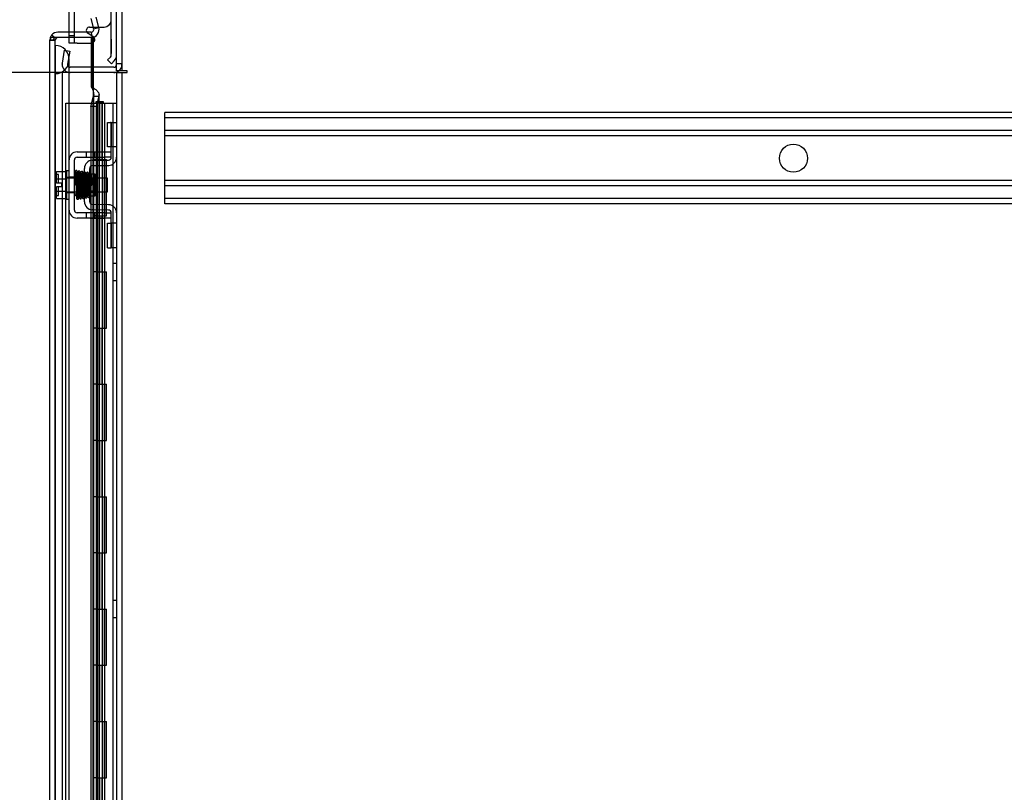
# Model space of a CAD drawing. Header units: inches. Extents: x 1 to 299, y -2 to 199.
# Tile 57 of 65: x 135 to 152, y 118 to 132. Entities that reach past the tile are written whole.
import ezdxf
from ezdxf.enums import TextEntityAlignment as Align
from ezdxf.lldxf.tags import DXFTag

# ---------------------------------------------------------------- set-up
doc = ezdxf.new("R2010")
doc.units = ezdxf.units.IN
doc.header["$MEASUREMENT"] = 0
for name, color, linetype in [('COM42667', 7, 'Continuous'), ('COM42780', 7, 'Continuous'), ('COM53933-3', 7, 'Continuous'), ('COM53955-3', 7, 'Continuous'), ('COM53964-2', 7, 'Continuous'), ('COM54746-60', 7, 'Continuous'), ('COM70220', 7, 'Continuous'), ('COM71176-1', 7, 'Continuous'), ('Default', 7, 'Continuous'), ('SCC19011', 7, 'Continuous'), ('SPR20265', 7, 'Continuous'), ('WAF25035', 7, 'Continuous')]:
    doc.layers.add(name, color=color, linetype=linetype)
doc.styles.add('SEACAD_Times_New_Roman', font='times.ttf')
tags = doc.linetypes.add('HIDDEN2', pattern=[0.1875, 0.125, -0.0625]).pattern_tags.tags
tags[6:7] = [DXFTag(74, 4), DXFTag(75, 0), DXFTag(340, '0'), DXFTag(46, 0.0), DXFTag(50, 0.0), DXFTag(44, 0.0), DXFTag(45, 0.0)]
tags[4:5] = [DXFTag(74, 4), DXFTag(75, 0), DXFTag(340, '0'), DXFTag(46, 0.0), DXFTag(50, 0.0), DXFTag(44, 0.0), DXFTag(45, 0.0)]
doc.dimstyles.new('HAMMOND_(STH_-_300x200)', dxfattribs={"dimtxt": 1.5, "dimasz": 1.875, "dimexe": 0.75, "dimexo": 0.75, "dimgap": 0.375, "dimtad": 0, "dimtih": 1, "dimtoh": 1, "dimzin": 0, "dimdsep": 46, "dimtxsty": 'SEACAD_Times_New_Roman', "dimblk1": '_SE_FILLED', "dimblk2": '_SE_FILLED', "dimsah": 1, "dimcen": 0.75, "dimadec": 0, "dimazin": 0, "dimtfac": 0.8, "dimtofl": 0, "dimtmove": 1, "dimatfit": 3, "dimfxl": 1, "dimtolj": 1, "dimtzin": 0, "dimarcsym": 0})

# ---------------------------------------------------------------- blocks, each defined once
blk = doc.blocks.new('SE4')
at = {"layer": 'COM42667', "color": 7, "linetype": 'Continuous'}
for p, q in [((135.495, 131.48), (135.495, 132.257)), ((135.861, 131.571), (135.924, 131.571)), ((136.022, 131.571), (136.121, 131.571)), ((135.495, 131.385), (135.495, 131.385)), ((135.638, 129.349), (136.121, 129.349)), ((136.121, 129.349), (136.246, 129.349)), ((135.495, 128.314), (135.495, 129.206)), ((135.59, 128.314), (135.59, 129.206)), ((135.638, 129.254), (136.121, 129.254)), ((136.246, 129.254), (136.121, 129.254)), ((136.121, 128.266), (135.638, 128.266)), ((136.121, 128.171), (135.638, 128.171)), ((136.121, 128.266), (136.246, 128.266)), ((136.246, 128.171), (136.121, 128.171))]:
    blk.add_line(p, q, dxfattribs=at)
at = {"layer": 'COM42667', "color": 7, "linetype": 'HIDDEN2'}
for p, q in [((135.59, 131.287), (135.59, 132.257)), ((135.495, 131.385), (135.495, 131.48)), ((135.926, 131.398), (135.829, 131.461)), ((135.924, 131.571), (136.022, 131.571)), ((135.495, 131.421), (135.59, 131.421)), ((135.495, 131.287), (135.495, 131.385)), ((135.638, 131.287), (135.495, 131.287)), ((135.638, 131.287), (135.894, 131.287)), ((135.801, 129.349), (135.801, 129.254)), ((135.954, 129.254), (135.954, 129.349)), ((135.59, 128.901), (135.495, 128.901)), ((135.59, 128.62), (135.495, 128.62)), ((135.801, 128.266), (135.801, 128.171)), ((135.871, 128.172), (135.871, 128.171)), ((135.871, 128.172), (136.033, 128.172)), ((135.92, 128.172), (135.92, 128.171)), ((135.954, 128.171), (135.954, 128.266)), ((136.033, 128.172), (136.033, 128.171)), ((136.033, 128.172), (136.061, 128.172)), ((136.061, 128.172), (136.061, 128.171)), ((136.061, 128.172), (136.121, 128.172)), ((136.121, 128.172), (136.121, 128.171))]:
    blk.add_line(p, q, dxfattribs=at)
at = {"layer": 'COM42667', "color": 7, "linetype": 'Continuous'}
for centre, radius, start, end in [((136.121, 131.696), 0.125, 270, 0), ((135.861, 131.511), 0.06, 90, 210.9032), ((135.894, 131.347), 0.06, 273.9312, 57.1545), ((135.638, 129.206), 0.143, 90, 180), ((135.638, 129.206), 0.048, 90, 180), ((135.638, 128.314), 0.143, 180, 270), ((135.638, 128.314), 0.048, 180, 270)]:
    blk.add_arc(centre, radius, start, end, dxfattribs=at)
at = {"layer": 'COM42667', "color": 7, "linetype": 'HIDDEN2'}
for centre, start, end in [((135.861, 131.511), 210.9032, 237.1545), ((135.894, 131.347), 270, 273.9312)]:
    blk.add_arc(centre, 0.06, start, end, dxfattribs=at)
at = {"layer": 'COM42780', "color": 7, "linetype": 'Continuous'}
for p, q in [((136.246, 131.07), (136.246, 131.968)), ((136.181, 130.986), (136.232, 131.036)), ((136.248, 130.918), (136.181, 130.986)), ((136.248, 130.918), (136.299, 130.969)), ((136.181, 129.438), (136.181, 129.875)), ((136.181, 129.875), (136.232, 129.875)), ((136.246, 129.875), (136.232, 129.875)), ((136.246, 129.625), (136.246, 129.875)), ((136.246, 129.875), (136.341, 129.875)), ((136.246, 129.253), (136.246, 129.625)), ((136.232, 129.438), (136.181, 129.438)), ((136.232, 129.438), (136.246, 129.438)), ((135.909, 129.2), (136.199, 129.205)), ((135.769, 128.463), (135.769, 129.057)), ((135.864, 128.463), (135.864, 129.057)), ((135.911, 129.105), (136.2, 129.11)), ((135.959, 128.955), (135.889, 128.955)), ((135.959, 128.565), (135.959, 128.955)), ((135.864, 128.565), (135.959, 128.565)), ((136.199, 128.315), (135.909, 128.32)), ((136.2, 128.41), (135.911, 128.415)), ((136.246, 127.895), (136.246, 128.267)), ((136.181, 127.645), (136.181, 128.082)), ((136.181, 128.082), (136.232, 128.082)), ((136.246, 128.082), (136.232, 128.082)), ((136.246, 127.645), (136.246, 127.895)), ((136.181, 127.645), (136.232, 127.645)), ((136.232, 127.645), (136.246, 127.645)), ((136.341, 127.645), (136.246, 127.645))]:
    blk.add_line(p, q, dxfattribs=at)
at = {"layer": 'COM42780', "color": 7, "linetype": 'HIDDEN2'}
for p, q in [((136.247, 131.353), (136.246, 131.353)), ((136.247, 131.304), (136.246, 131.304)), ((136.247, 131.353), (136.247, 131.192)), ((136.247, 131.192), (136.246, 131.192)), ((136.247, 131.163), (136.246, 131.163)), ((136.247, 131.103), (136.246, 131.103)), ((136.247, 131.192), (136.247, 131.163)), ((136.247, 131.163), (136.247, 131.103)), ((136.248, 129.438), (136.248, 129.875)), ((136.341, 129.438), (136.246, 129.438)), ((135.769, 128.885), (135.959, 128.885)), ((135.959, 128.867), (135.769, 128.867)), ((135.889, 128.955), (135.864, 128.955)), ((135.769, 128.654), (135.959, 128.654)), ((135.769, 128.635), (135.959, 128.635)), ((136.341, 128.082), (136.246, 128.082)), ((136.247, 127.95), (136.246, 127.95)), ((136.247, 127.95), (136.247, 127.9)), ((136.248, 127.645), (136.248, 128.082)), ((136.247, 127.92), (136.246, 127.92)), ((136.247, 127.841), (136.246, 127.841)), ((136.247, 127.835), (136.246, 127.835)), ((136.247, 127.81), (136.246, 127.81)), ((136.247, 127.777), (136.246, 127.777))]:
    blk.add_line(p, q, dxfattribs=at)
at = {"layer": 'COM42780', "color": 7, "linetype": 'Continuous'}
for centre, radius, start, end in [((136.198, 131.07), 0.048, 315, 0), ((136.198, 131.07), 0.143, 315, 0), ((135.912, 129.057), 0.143, 91, 180), ((136.198, 129.253), 0.048, 271, 0), ((136.198, 129.253), 0.143, 271, 0), ((135.912, 129.057), 0.048, 91, 180), ((135.912, 128.463), 0.143, 180, 269), ((135.912, 128.463), 0.048, 180, 269), ((136.198, 128.267), 0.048, 0, 89), ((136.198, 128.267), 0.143, 0, 89)]:
    blk.add_arc(centre, radius, start, end, dxfattribs=at)
at = {"layer": 'COM53933-3', "color": 7, "linetype": 'Continuous'}
for p, q in [((136.341, 130.79), (136.341, 133.992)), ((136.293, 130.855), (135.898, 130.855)), ((136.436, 130.79), (136.341, 130.79))]:
    blk.add_line(p, q, dxfattribs=at)
at = {"layer": 'COM53933-3', "color": 7, "linetype": 'HIDDEN2'}
for p, q in [((135.376, 130.928), (135.416, 131.157)), ((135.416, 131.157), (135.509, 131.14)), ((135.509, 131.14), (135.469, 130.912)), ((135.374, 130.91), (135.376, 130.928)), ((135.469, 130.912), (135.469, 130.893)), ((136.436, 130.918), (136.341, 130.918)), ((135.898, 130.855), (135.516, 130.855))]:
    blk.add_line(p, q, dxfattribs=at)
for centre, radius, start, end in [((135.516, 130.903), 0.143, 177.2132, 270), ((135.516, 130.903), 0.048, 191.9667, 270), ((136.293, 130.903), 0.143, 307.7949, 0)]:
    blk.add_arc(centre, radius, start, end, dxfattribs=at)
at = {"layer": 'COM53933-3', "color": 7, "linetype": 'Continuous'}
for radius, end in [(0.048, 0), (0.143, 307.7949)]:
    blk.add_arc((136.293, 130.903), radius, 270, end, dxfattribs=at)
at = {"layer": 'COM53955-3', "color": 7, "linetype": 'Continuous'}
for p, q in [((135.883, 131.723), (135.932, 131.541)), ((136.024, 131.565), (135.975, 131.748)), ((135.886, 131.48), (135.297, 131.48)), ((135.89, 131.48), (135.898, 131.386)), ((135.932, 131.541), (136.024, 131.565)), ((135.154, 131.338), (135.154, 131.337)), ((135.154, 104.015), (135.154, 131.337)), ((135.154, 131.337), (135.154, 131.337)), ((135.234, 131.385), (135.183, 131.424)), ((135.297, 131.385), (135.183, 131.385)), ((135.297, 131.385), (135.234, 131.385)), ((135.886, 131.385), (135.297, 131.385)), ((135.297, 131.385), (135.297, 131.385)), ((135.886, 131.385), (135.297, 131.385)), ((135.89, 131.385), (135.886, 131.385)), ((135.89, 131.385), (135.89, 130.51)), ((135.89, 131.385), (135.898, 131.385)), ((135.898, 131.385), (135.898, 130.51)), ((135.924, 131.295), (135.924, 130.855)), ((135.89, 130.51), (135.898, 130.51)), ((135.883, 130.155), (135.932, 130.344)), ((135.932, 130.344), (136.024, 130.344)), ((136.024, 130.344), (135.975, 130.155)), ((136.029, 129.349), (136.029, 130.369)), ((135.975, 130.155), (135.883, 130.155)), ((135.883, 130.155), (135.883, 129.349)), ((135.975, 130.155), (135.975, 129.349)), ((135.883, 129.254), (135.883, 129.197)), ((135.975, 129.254), (135.975, 129.201)), ((136.029, 129.202), (136.029, 129.254)), ((135.883, 129.096), (135.883, 128.976)), ((135.975, 129.106), (135.975, 128.882)), ((136.029, 128.882), (136.029, 129.107)), ((135.975, 128.638), (135.975, 128.414)), ((136.029, 128.413), (136.029, 128.638)), ((135.883, 128.565), (135.883, 128.425)), ((135.883, 128.323), (135.883, 128.266)), ((135.975, 128.319), (135.975, 128.266)), ((136.029, 128.266), (136.029, 128.318)), ((135.883, 128.171), (135.883, 104.777)), ((135.975, 128.171), (135.975, 104.777)), ((136.029, 104.777), (136.029, 128.171))]:
    blk.add_line(p, q, dxfattribs=at)
at = {"layer": 'COM53955-3', "color": 7, "linetype": 'HIDDEN2'}
for p, q in [((135.249, 131.337), (135.154, 131.337)), ((135.154, 131.337), (135.249, 131.337)), ((135.249, 69.091), (135.249, 131.337)), ((135.297, 131.385), (135.297, 131.385)), ((135.898, 131.385), (135.924, 131.385)), ((135.924, 131.385), (135.924, 131.295)), ((135.924, 130.855), (135.924, 69.355)), ((135.934, 104.777), (135.934, 130.369)), ((135.883, 129.349), (135.883, 129.254)), ((135.975, 129.349), (135.975, 129.254)), ((136.029, 129.254), (136.029, 129.349)), ((135.883, 129.197), (135.883, 129.096)), ((135.975, 129.201), (135.975, 129.106)), ((136.029, 129.107), (136.029, 129.202)), ((135.883, 128.976), (135.883, 128.565)), ((135.975, 128.882), (135.975, 128.638)), ((136.029, 128.638), (136.029, 128.882)), ((135.883, 128.425), (135.883, 128.323)), ((135.975, 128.414), (135.975, 128.319)), ((136.029, 128.318), (136.029, 128.413)), ((135.883, 128.266), (135.883, 128.171)), ((135.975, 128.266), (135.975, 128.171)), ((136.029, 128.171), (136.029, 128.266))]:
    blk.add_line(p, q, dxfattribs=at)
at = {"layer": 'COM53955-3', "color": 7, "linetype": 'Continuous'}
for centre, radius, start, end in [((135.297, 131.337), 0.143, 90, 142.4348), ((135.886, 131.528), 0.048, 270, 274.9646), ((135.886, 131.528), 0.048, 274.9646, 15), ((135.886, 131.528), 0.143, 274.9646, 15), ((135.297, 131.337), 0.143, 142.4348, 179.8442), ((135.297, 131.337), 0.143, 179.9238, 180), ((135.886, 131.528), 0.143, 270, 274.9646)]:
    blk.add_arc(centre, radius, start, end, dxfattribs=at)
at = {"layer": 'COM53955-3', "color": 7, "linetype": 'HIDDEN2'}
for start, end in [(90, 179.7731), (90, 179.7731), (179.7731, 180)]:
    blk.add_arc((135.297, 131.337), 0.048, start, end, dxfattribs=at)
at = {"layer": 'COM53955-3', "color": 7, "linetype": 'Continuous'}
for points, knots in [([(135.183, 131.385), (135.174, 131.377), (135.166, 131.369), (135.159, 131.357), (135.157, 131.353), (135.154, 131.345), (135.154, 131.341), (135.154, 131.337)], [0, 0, 0, 0, 0.5, 0.5, 0.75, 0.75, 1, 1, 1, 1]), ([(135.89, 130.51), (135.897, 130.496), (135.904, 130.482), (135.916, 130.455), (135.921, 130.441), (135.929, 130.413), (135.932, 130.399), (135.934, 130.372), (135.934, 130.358), (135.932, 130.344)], [0, 0, 0, 0, 0.25, 0.25, 0.5, 0.5, 0.75, 0.75, 1, 1, 1, 1]), ([(135.898, 130.51), (135.919, 130.496), (135.939, 130.482), (135.975, 130.455), (135.991, 130.441), (136.015, 130.413), (136.023, 130.399), (136.03, 130.372), (136.029, 130.358), (136.024, 130.344)], [0, 0, 0, 0, 0.25, 0.25, 0.5, 0.5, 0.75, 0.75, 1, 1, 1, 1])]:
    blk.add_open_spline(points, degree=3, knots=knots, dxfattribs=at)
at = {"layer": 'COM53955-3', "color": 7, "linetype": 'HIDDEN2'}
for points, knots in [([(135.154, 131.337), (135.162, 131.337), (135.169, 131.337), (135.177, 131.337), (135.185, 131.338), (135.193, 131.338), (135.202, 131.338), (135.204, 131.338), (135.206, 131.338), (135.209, 131.338), (135.21, 131.338), (135.212, 131.338), (135.214, 131.339), (135.215, 131.339), (135.216, 131.339), (135.218, 131.339), (135.218, 131.34), (135.219, 131.34), (135.22, 131.34), (135.22, 131.341), (135.221, 131.341), (135.221, 131.342), (135.222, 131.344), (135.222, 131.346), (135.223, 131.348), (135.224, 131.352), (135.225, 131.356), (135.226, 131.36), (135.227, 131.364), (135.228, 131.369), (135.229, 131.373), (135.231, 131.377), (135.232, 131.381), (135.234, 131.385)], [0, 0, 0, 0, 0.177165, 0.177165, 0.177165, 0.361608, 0.361608, 0.361608, 0.415508, 0.415508, 0.415508, 0.453914, 0.453914, 0.453914, 0.48497, 0.48497, 0.48497, 0.503403, 0.503403, 0.503403, 0.521794, 0.521794, 0.521794, 0.589718, 0.589718, 0.589718, 0.722354, 0.722354, 0.722354, 0.860771, 0.860771, 0.860771, 1, 1, 1, 1]), ([(135.234, 131.385), (135.231, 131.378), (135.228, 131.371), (135.225, 131.359), (135.224, 131.356), (135.223, 131.35), (135.223, 131.348), (135.222, 131.345), (135.222, 131.344), (135.221, 131.342), (135.221, 131.342), (135.219, 131.34), (135.217, 131.34), (135.215, 131.339), (135.213, 131.339), (135.209, 131.338), (135.207, 131.338), (135.198, 131.338), (135.193, 131.338), (135.176, 131.338), (135.165, 131.338), (135.154, 131.338)], [0, 0, 0, 0, 0.25, 0.25, 0.375, 0.375, 0.4375, 0.4375, 0.46875, 0.46875, 0.5, 0.5, 0.53125, 0.53125, 0.5625, 0.5625, 0.625, 0.625, 0.75, 0.75, 1, 1, 1, 1])]:
    blk.add_open_spline(points, degree=3, knots=knots, dxfattribs=at)
at = {"layer": 'COM53964-2', "color": 7, "linetype": 'HIDDEN2'}
for p, q in [((137.201, 129.911), (137.201, 130.049)), ((159.576, 130.049), (137.201, 130.049)), ((159.576, 129.954), (137.201, 129.954)), ((137.201, 128.562), (137.201, 129.911)), ((159.576, 129.73), (137.201, 129.73)), ((159.576, 129.635), (137.201, 129.635)), ((159.576, 128.838), (137.201, 128.838)), ((159.576, 128.743), (137.201, 128.743)), ((137.201, 128.424), (137.201, 128.562)), ((159.576, 128.519), (137.201, 128.519)), ((159.576, 128.424), (137.201, 128.424))]:
    blk.add_line(p, q, dxfattribs=at)
blk.add_circle((148.388, 129.237), 0.25, dxfattribs=at)
at = {"layer": 'COM54746-60', "color": 7, "linetype": 'HIDDEN2'}
for p, q in [((135.438, 130.214), (135.963, 130.214)), ((135.438, 70.214), (135.438, 130.214)), ((135.926, 70.214), (135.926, 130.214)), ((135.963, 130.214), (135.988, 130.214)), ((135.98, 130.223), (135.98, 130.249)), ((135.98, 130.249), (136.03, 130.249)), ((136.03, 130.223), (135.98, 130.223)), ((135.988, 70.214), (135.988, 130.214)), ((136.043, 130.214), (135.988, 130.214)), ((135.993, 130.223), (135.993, 70.214)), ((136.03, 130.249), (136.055, 130.249)), ((136.03, 130.223), (136.055, 130.223)), ((136.043, 130.214), (136.084, 130.214)), ((136.043, 129.214), (136.043, 130.214)), ((136.055, 130.249), (136.105, 130.249)), ((136.105, 130.223), (136.055, 130.223)), ((136.084, 130.214), (136.279, 130.214)), ((136.084, 129.214), (136.084, 130.214)), ((136.093, 70.214), (136.093, 130.223)), ((136.105, 130.249), (136.105, 130.223)), ((136.129, 129.214), (136.129, 130.214)), ((136.279, 130.214), (136.341, 130.214)), ((136.279, 70.214), (136.279, 130.214)), ((135.988, 129.214), (135.926, 129.214)), ((135.988, 129.214), (136.043, 129.214)), ((136.032, 129.214), (136.16, 129.214)), ((136.032, 128.214), (136.032, 129.214)), ((136.038, 128.214), (136.038, 129.214)), ((136.098, 128.214), (136.098, 129.214)), ((136.129, 128.214), (136.129, 129.214)), ((136.155, 129.214), (136.155, 128.214)), ((136.155, 129.214), (136.16, 129.214)), ((136.16, 128.214), (136.16, 129.214)), ((136.16, 128.214), (136.16, 129.214)), ((135.988, 128.214), (135.926, 128.214)), ((135.988, 128.214), (136.043, 128.214)), ((136.032, 128.214), (136.16, 128.214)), ((136.043, 127.214), (136.043, 128.214)), ((136.084, 127.214), (136.084, 128.214)), ((136.129, 127.214), (136.129, 128.214)), ((136.155, 128.214), (136.16, 128.214)), ((136.341, 127.366), (136.279, 127.366)), ((135.988, 127.214), (135.926, 127.214)), ((135.988, 127.214), (136.043, 127.214)), ((136.032, 127.214), (136.16, 127.214)), ((136.032, 126.214), (136.032, 127.214)), ((136.038, 126.214), (136.038, 127.214)), ((136.098, 126.214), (136.098, 127.214)), ((136.129, 126.214), (136.129, 127.214)), ((136.155, 127.214), (136.155, 126.214)), ((136.155, 127.214), (136.16, 127.214)), ((136.16, 126.214), (136.16, 127.214)), ((136.16, 126.214), (136.16, 127.214)), ((136.279, 127.062), (136.341, 127.062)), ((135.988, 126.214), (135.926, 126.214)), ((135.988, 126.214), (136.043, 126.214)), ((136.032, 126.214), (136.16, 126.214)), ((136.043, 125.214), (136.043, 126.214)), ((136.084, 125.214), (136.084, 126.214)), ((136.129, 125.214), (136.129, 126.214)), ((136.155, 126.214), (136.16, 126.214)), ((135.988, 125.214), (135.926, 125.214)), ((135.988, 125.214), (136.043, 125.214)), ((136.032, 125.214), (136.16, 125.214)), ((136.032, 124.214), (136.032, 125.214)), ((136.038, 124.214), (136.038, 125.214)), ((136.098, 124.214), (136.098, 125.214)), ((136.129, 124.214), (136.129, 125.214)), ((136.155, 125.214), (136.155, 124.214)), ((136.155, 125.214), (136.16, 125.214)), ((136.16, 124.214), (136.16, 125.214)), ((136.16, 124.214), (136.16, 125.214)), ((135.988, 124.214), (135.926, 124.214)), ((135.988, 124.214), (136.043, 124.214)), ((136.032, 124.214), (136.16, 124.214)), ((136.043, 123.214), (136.043, 124.214)), ((136.084, 123.214), (136.084, 124.214)), ((136.129, 123.214), (136.129, 124.214)), ((136.155, 124.214), (136.16, 124.214)), ((135.988, 123.214), (135.926, 123.214)), ((135.988, 123.214), (136.043, 123.214)), ((136.032, 123.214), (136.16, 123.214)), ((136.032, 122.214), (136.032, 123.214)), ((136.038, 122.214), (136.038, 123.214)), ((136.098, 122.214), (136.098, 123.214)), ((136.129, 122.214), (136.129, 123.214)), ((136.155, 123.214), (136.155, 122.214)), ((136.155, 123.214), (136.16, 123.214)), ((136.16, 122.214), (136.16, 123.214)), ((136.16, 122.214), (136.16, 123.214)), ((135.988, 122.214), (135.926, 122.214)), ((135.988, 122.214), (136.043, 122.214)), ((136.032, 122.214), (136.16, 122.214)), ((136.043, 121.214), (136.043, 122.214)), ((136.084, 121.214), (136.084, 122.214)), ((136.129, 121.214), (136.129, 122.214)), ((136.155, 122.214), (136.16, 122.214)), ((136.341, 121.366), (136.279, 121.366)), ((135.988, 121.214), (135.926, 121.214)), ((135.988, 121.214), (136.043, 121.214)), ((136.032, 121.214), (136.16, 121.214)), ((136.032, 120.214), (136.032, 121.214)), ((136.038, 120.214), (136.038, 121.214)), ((136.098, 120.214), (136.098, 121.214)), ((136.129, 120.214), (136.129, 121.214)), ((136.155, 121.214), (136.155, 120.214)), ((136.155, 121.214), (136.16, 121.214)), ((136.16, 120.214), (136.16, 121.214)), ((136.16, 120.214), (136.16, 121.214)), ((136.279, 121.062), (136.341, 121.062)), ((135.988, 120.214), (135.926, 120.214)), ((135.988, 120.214), (136.043, 120.214)), ((136.032, 120.214), (136.16, 120.214)), ((136.043, 119.214), (136.043, 120.214)), ((136.084, 119.214), (136.084, 120.214)), ((136.129, 119.214), (136.129, 120.214)), ((136.155, 120.214), (136.16, 120.214)), ((135.988, 119.214), (135.926, 119.214)), ((135.988, 119.214), (136.043, 119.214)), ((136.032, 119.214), (136.16, 119.214)), ((136.032, 118.214), (136.032, 119.214)), ((136.038, 118.214), (136.038, 119.214)), ((136.098, 118.214), (136.098, 119.214)), ((136.129, 118.214), (136.129, 119.214)), ((136.155, 119.214), (136.155, 118.214)), ((136.155, 119.214), (136.16, 119.214)), ((136.16, 118.214), (136.16, 119.214)), ((136.16, 118.214), (136.16, 119.214)), ((135.988, 118.214), (135.926, 118.214)), ((135.988, 118.214), (136.043, 118.214)), ((136.032, 118.214), (136.16, 118.214)), ((136.043, 117.214), (136.043, 118.214)), ((136.084, 117.214), (136.084, 118.214)), ((136.129, 117.214), (136.129, 118.214)), ((136.155, 118.214), (136.16, 118.214))]:
    blk.add_line(p, q, dxfattribs=at)
at = {"layer": 'COM70220', "color": 7, "linetype": 'HIDDEN2'}
for p, q in [((135.25, 130.742), (135.25, 131.241)), ((135.251, 131.241), (135.25, 131.241)), ((135.251, 130.742), (135.251, 131.241)), ((135.253, 130.992), (135.251, 131.241)), ((135.251, 130.743), (135.253, 130.992)), ((135.253, 130.742), (135.253, 130.992)), ((135.499, 130.742), (135.499, 130.992)), ((135.25, 130.743), (135.251, 130.743)), ((135.25, 69.687), (135.25, 130.742)), ((135.251, 69.687), (135.251, 130.742)), ((135.253, 69.687), (135.253, 130.742)), ((135.499, 69.687), (135.499, 130.742))]:
    blk.add_line(p, q, dxfattribs=at)
for start, end in [(0, 90), (270, 0)]:
    blk.add_arc((135.249, 130.992), 0.25, start, end, dxfattribs=at)
at = {"layer": 'COM71176-1', "color": 7, "linetype": 'Continuous'}
for p, q in [((136.436, 134.04), (136.436, 130.79)), ((136.276, 130.76), (135.898, 130.76)), ((136.341, 130.76), (136.276, 130.76)), ((136.341, 130.76), (136.501, 130.76)), ((136.341, 130.76), (136.341, 69.45)), ((136.531, 130.79), (136.436, 130.79)), ((136.501, 130.76), (136.531, 130.76)), ((136.531, 130.76), (136.531, 130.79))]:
    blk.add_line(p, q, dxfattribs=at)
at = {"layer": 'COM71176-1', "color": 7, "linetype": 'HIDDEN2'}
for p, q in [((135.898, 130.76), (135.374, 130.76)), ((135.374, 130.76), (135.374, 69.45)), ((136.436, 130.76), (136.436, 69.45))]:
    blk.add_line(p, q, dxfattribs=at)
at = {"layer": 'SCC19011', "color": 7, "linetype": 'Continuous'}
for p, q in [((135.269, 129.001), (135.45, 129.001)), ((135.269, 128.869), (135.269, 129.001)), ((135.269, 128.869), (135.45, 128.869)), ((135.269, 128.794), (135.269, 128.869)), ((135.614, 128.882), (135.59, 128.882)), ((135.663, 128.882), (135.648, 128.882)), ((135.713, 128.882), (135.698, 128.882)), ((135.763, 128.882), (135.748, 128.882)), ((136.182, 128.882), (135.959, 128.882)), ((136.182, 128.638), (136.182, 128.882)), ((135.364, 128.794), (135.269, 128.794)), ((135.269, 128.651), (135.269, 128.726)), ((135.364, 128.726), (135.269, 128.726)), ((135.269, 128.651), (135.45, 128.651)), ((135.269, 128.519), (135.269, 128.651)), ((135.364, 128.726), (135.364, 128.794)), ((135.59, 128.638), (135.622, 128.638)), ((135.657, 128.638), (135.672, 128.638)), ((135.707, 128.638), (135.722, 128.638)), ((135.757, 128.638), (135.769, 128.638)), ((135.959, 128.638), (136.182, 128.638)), ((135.269, 128.519), (135.45, 128.519))]:
    blk.add_line(p, q, dxfattribs=at)
at = {"layer": 'SCC19011', "color": 7, "linetype": 'HIDDEN2'}
for p, q in [((135.309, 128.948), (135.279, 128.948)), ((135.309, 128.794), (135.309, 128.948)), ((135.59, 128.882), (135.45, 128.882)), ((135.648, 128.882), (135.614, 128.882)), ((135.698, 128.882), (135.663, 128.882)), ((135.748, 128.882), (135.713, 128.882)), ((135.959, 128.882), (135.763, 128.882)), ((135.309, 128.573), (135.309, 128.726)), ((135.45, 128.638), (135.59, 128.638)), ((135.622, 128.638), (135.657, 128.638)), ((135.672, 128.638), (135.707, 128.638)), ((135.722, 128.638), (135.757, 128.638)), ((135.769, 128.638), (135.959, 128.638)), ((135.279, 128.573), (135.309, 128.573))]:
    blk.add_line(p, q, dxfattribs=at)
for centre, start, end in [((135.279, 128.958), 180, 270), ((135.279, 128.563), 90, 180)]:
    blk.add_arc(centre, 0.01, start, end, dxfattribs=at)
at = {"layer": 'SPR20265', "color": 7, "linetype": 'Continuous'}
blk.add_line((135.868, 128.76), (135.903, 128.76), dxfattribs=at)
for centre, radius, start, end in [((140.54, 128.583), 4.954, 175.1676, 176.5222), ((135.723, 128.985), 0.0181, 0.2962, 180.6354), ((140.513, 128.584), 4.891, 179.5941, 179.9583)]:
    blk.add_arc(centre, radius, start, end, dxfattribs=at)
at = {"layer": 'SPR20265', "color": 7, "linetype": 'HIDDEN2'}
for centre, radius, start, end in [((140.513, 128.584), 4.891, 175.1447, 179.5941), ((135.723, 128.985), 0.0169, 179.7153, 359.2764), ((140.54, 128.583), 4.954, 176.5222, 179.9373)]:
    blk.add_arc(centre, radius, start, end, dxfattribs=at)
for start_param, end_param in [(5.616239, 6.283185), (0, 0.666946)]:
    blk.add_ellipse((135.604, 128.588), major_axis=(-0.0175, 0), ratio=0.707107, start_param=start_param, end_param=end_param, dxfattribs=at)
at = {"layer": 'SPR20265', "color": 7, "linetype": 'Continuous'}
blk.add_ellipse((135.604, 128.588), major_axis=(-0.0175, 0), ratio=0.707107, start_param=0.666946, end_param=5.616239, dxfattribs=at)
for points, knots in [([(135.64, 129.001), (135.64, 129.002), (135.64, 129.003), (135.639, 129.006), (135.638, 129.009), (135.637, 129.011), (135.634, 129.014), (135.632, 129.016), (135.629, 129.017), (135.624, 129.018), (135.618, 129.018), (135.611, 129.014), (135.605, 129.006), (135.604, 129), (135.604, 128.996)], [0, 0, 0, 0, 0.03948, 0.078027, 0.11705, 0.157795, 0.20119, 0.247813, 0.297965, 0.351797, 0.472995, 0.624898, 0.803476, 1, 1, 1, 1]), ([(135.606, 128.997), (135.606, 128.997), (135.607, 128.995), (135.61, 128.964), (135.612, 128.91), (135.615, 128.854), (135.616, 128.807), (135.618, 128.757), (135.62, 128.706), (135.621, 128.657), (135.623, 128.612), (135.625, 128.573), (135.627, 128.543), (135.629, 128.524), (135.63, 128.522), (135.63, 128.522)], [0.041658, 0.041658, 0.041658, 0.041658, 0.1062331, 0.2177365, 0.3345116, 0.3951575, 0.4571173, 0.5204025, 0.5850154, 0.650919, 0.7181243, 0.7866617, 0.856475, 0.927577, 0.9945625, 0.9945625, 0.9945625, 0.9945625]), ([(135.665, 128.526), (135.664, 128.527), (135.662, 128.532), (135.66, 128.576), (135.657, 128.635), (135.655, 128.694), (135.653, 128.742), (135.652, 128.792), (135.65, 128.843), (135.648, 128.89), (135.646, 128.933), (135.645, 128.968), (135.643, 128.992), (135.641, 129.003), (135.64, 129.004), (135.64, 129.004)], [0.0084013, 0.0084013, 0.0084013, 0.0084013, 0.1047673, 0.2149815, 0.3308118, 0.3911182, 0.4528716, 0.5160814, 0.5807303, 0.6468516, 0.7144807, 0.783578, 0.8541849, 0.926338, 0.9626406, 0.9626406, 0.9626406, 0.9626406]), ([(135.655, 128.995), (135.653, 128.991), (135.651, 128.969), (135.649, 128.927), (135.648, 128.9), (135.648, 128.899)], [0.1075026, 0.1075026, 0.1075026, 0.1075026, 0.219859, 0.336958, 0.3455788, 0.3455788, 0.3455788, 0.3455788]), ([(135.692, 128.985), (135.692, 128.991), (135.691, 128.998), (135.684, 129.006), (135.678, 129.009), (135.674, 129.01), (135.67, 129.01), (135.666, 129.009), (135.663, 129.007), (135.66, 129.004), (135.658, 129), (135.656, 128.996), (135.656, 128.994), (135.656, 128.992)], [0, 0, 0, 0, 0.337377, 0.476585, 0.593946, 0.643993, 0.690857, 0.738213, 0.787078, 0.837877, 0.890521, 0.944659, 1, 1, 1, 1]), ([(135.657, 128.988), (135.658, 128.979), (135.66, 128.964), (135.662, 128.909), (135.665, 128.839), (135.668, 128.759), (135.671, 128.679), (135.673, 128.609), (135.676, 128.556), (135.678, 128.541), (135.679, 128.533)], [0, 0, 0, 0, 0.125356, 0.250547, 0.375714, 0.500726, 0.625702, 0.75054, 0.875328, 1, 1, 1, 1]), ([(135.714, 128.536), (135.713, 128.543), (135.711, 128.557), (135.708, 128.61), (135.706, 128.679), (135.703, 128.759), (135.7, 128.839), (135.697, 128.91), (135.695, 128.965), (135.693, 128.981), (135.692, 128.99)], [0, 0, 0, 0, 0.123677, 0.247763, 0.372182, 0.497025, 0.622181, 0.747773, 0.873664, 1, 1, 1, 1]), ([(135.705, 128.987), (135.704, 128.984), (135.702, 128.978), (135.7, 128.939), (135.698, 128.907), (135.698, 128.896)], [0, 0, 0, 0, 0.1069729, 0.2190176, 0.2772299, 0.2772299, 0.2772299, 0.2772299]), ([(135.765, 128.544), (135.764, 128.543), (135.763, 128.545), (135.761, 128.571), (135.758, 128.62), (135.756, 128.67), (135.754, 128.713), (135.753, 128.76), (135.751, 128.808), (135.749, 128.855), (135.748, 128.898), (135.746, 128.935), (135.744, 128.964), (135.742, 128.984), (135.741, 128.986), (135.74, 128.987)], [0.0493682, 0.0493682, 0.0493682, 0.0493682, 0.1041505, 0.2141198, 0.3297994, 0.3901531, 0.4519694, 0.5152557, 0.5800319, 0.6463064, 0.7140466, 0.7832821, 0.8540388, 0.9262663, 0.9997798, 0.9997798, 0.9997798, 0.9997798]), ([(135.769, 128.995), (135.767, 128.994), (135.761, 128.992), (135.749, 128.975), (135.752, 128.956), (135.749, 128.915), (135.748, 128.897), (135.748, 128.89)], [0.5051199, 0.5051199, 0.5051199, 0.5051199, 0.5128196, 0.5303259, 0.613166, 0.6452574, 0.6654469, 0.6654469, 0.6654469, 0.6654469]), ([(135.705, 128.983), (135.706, 128.981), (135.708, 128.976), (135.711, 128.932), (135.714, 128.863), (135.717, 128.789), (135.719, 128.727), (135.721, 128.681), (135.722, 128.637), (135.724, 128.598), (135.726, 128.566), (135.728, 128.544), (135.73, 128.535), (135.731, 128.535), (135.731, 128.535)], [0.0031575, 0.0031575, 0.0031575, 0.0031575, 0.106276, 0.2177664, 0.3343795, 0.4562757, 0.5195077, 0.5840716, 0.6500082, 0.7172741, 0.7858907, 0.8559002, 0.9272657, 0.9562295, 0.9562295, 0.9562295, 0.9562295]), ([(135.758, 128.967), (135.758, 128.967), (135.759, 128.96), (135.76, 128.937), (135.762, 128.898), (135.764, 128.856), (135.766, 128.802), (135.768, 128.759), (135.769, 128.736), (135.769, 128.733)], [0.5252176, 0.5252176, 0.5252176, 0.5252176, 0.5500519, 0.604828, 0.6390024, 0.6775462, 0.720453, 0.7677407, 0.7732337, 0.7732337, 0.7732337, 0.7732337]), ([(135.89, 128.962), (135.89, 128.964), (135.89, 128.966), (135.889, 128.97), (135.886, 128.974), (135.883, 128.976), (135.88, 128.978), (135.875, 128.98), (135.869, 128.979), (135.865, 128.978), (135.864, 128.977)], [0, 0, 0, 0, 0.0589773, 0.1211115, 0.1849679, 0.2490189, 0.31194, 0.3728411, 0.4898099, 0.5959107, 0.5959107, 0.5959107, 0.5959107]), ([(135.864, 128.857), (135.864, 128.852), (135.865, 128.834), (135.866, 128.801), (135.867, 128.775), (135.868, 128.76)], [0.6947964, 0.6947964, 0.6947964, 0.6947964, 0.7496304, 0.874808, 1, 1, 1, 1]), ([(135.903, 128.76), (135.902, 128.775), (135.901, 128.801), (135.899, 128.842), (135.898, 128.878), (135.896, 128.91), (135.894, 128.936), (135.893, 128.954), (135.891, 128.964), (135.89, 128.964), (135.89, 128.964)], [0, 0, 0, 0, 0.1236932, 0.2477957, 0.3722334, 0.4970307, 0.6222178, 0.7477992, 0.8737106, 0.9604174, 0.9604174, 0.9604174, 0.9604174]), ([(135.638, 128.638), (135.638, 128.633), (135.637, 128.614), (135.636, 128.583), (135.634, 128.552), (135.632, 128.53), (135.631, 128.526), (135.631, 128.525)], [0.6991641, 0.6991641, 0.6991641, 0.6991641, 0.7192479, 0.7874906, 0.857043, 0.9278644, 1, 1, 1, 1]), ([(135.63, 128.523), (135.63, 128.522), (135.63, 128.519), (135.632, 128.515), (135.634, 128.512), (135.638, 128.508), (135.644, 128.506), (135.651, 128.506), (135.658, 128.508), (135.663, 128.513), (135.665, 128.519), (135.666, 128.522), (135.666, 128.524)], [0, 0, 0, 0, 0.065589, 0.134096, 0.204, 0.273642, 0.405923, 0.527776, 0.652215, 0.775569, 0.89228, 1, 1, 1, 1]), ([(135.665, 128.522), (135.666, 128.525), (135.668, 128.533), (135.671, 128.575), (135.672, 128.61), (135.673, 128.622)], [0, 0, 0, 0, 0.1087369, 0.2223139, 0.2823724, 0.2823724, 0.2823724, 0.2823724]), ([(135.678, 128.538), (135.679, 128.532), (135.68, 128.526), (135.687, 128.518), (135.692, 128.515), (135.697, 128.514), (135.701, 128.514), (135.704, 128.515), (135.708, 128.517), (135.711, 128.52), (135.713, 128.524), (135.714, 128.528), (135.715, 128.53), (135.715, 128.532)], [0, 0, 0, 0, 0.324319, 0.462115, 0.581304, 0.633213, 0.682431, 0.732423, 0.783847, 0.836789, 0.89085, 0.94542, 1, 1, 1, 1]), ([(135.716, 128.531), (135.717, 128.536), (135.719, 128.558), (135.722, 128.6), (135.723, 128.627), (135.723, 128.629)], [0.1097302, 0.1097302, 0.1097302, 0.1097302, 0.2224256, 0.3403895, 0.3502806, 0.3502806, 0.3502806, 0.3502806]), ([(135.731, 128.536), (135.731, 128.536), (135.731, 128.534), (135.732, 128.531), (135.734, 128.528), (135.736, 128.526), (135.739, 128.524), (135.742, 128.523), (135.747, 128.522), (135.753, 128.522), (135.76, 128.526), (135.766, 128.535), (135.767, 128.541), (135.767, 128.545)], [0.0423433, 0.0423433, 0.0423433, 0.0423433, 0.0780693, 0.1166064, 0.1566075, 0.1991192, 0.2448555, 0.2942488, 0.3475582, 0.468612, 0.6213089, 0.801496, 1, 1, 1, 1]), ([(135.864, 128.548), (135.865, 128.551), (135.866, 128.556), (135.867, 128.562), (135.868, 128.564)], [0.53014438, 0.53014438, 0.53014438, 0.53014438, 0.5577634, 0.56769365, 0.56769365, 0.56769365, 0.56769365])]:
    blk.add_open_spline(points, degree=3, knots=knots, dxfattribs=at)
at = {"layer": 'SPR20265', "color": 7, "linetype": 'HIDDEN2'}
for points, knots in [([(135.639, 128.996), (135.639, 128.995), (135.638, 128.993), (135.635, 128.988), (135.63, 128.984), (135.624, 128.983), (135.62, 128.983), (135.616, 128.984), (135.613, 128.986), (135.61, 128.988), (135.608, 128.991), (135.606, 128.994), (135.605, 128.998), (135.605, 129), (135.605, 129.001)], [0, 0, 0, 0, 0.179381, 0.337596, 0.475073, 0.590664, 0.641841, 0.692941, 0.744409, 0.796202, 0.847981, 0.899322, 0.949962, 1, 1, 1, 1]), ([(135.691, 128.992), (135.691, 128.992), (135.691, 128.99), (135.69, 128.988), (135.689, 128.985), (135.687, 128.983), (135.685, 128.98), (135.683, 128.978), (135.68, 128.976), (135.675, 128.975), (135.669, 128.975), (135.663, 128.977), (135.658, 128.981), (135.657, 128.984), (135.657, 128.985)], [0, 0, 0, 0, 0.047333, 0.090485, 0.131312, 0.171645, 0.212983, 0.256355, 0.302402, 0.351589, 0.463303, 0.607862, 0.786964, 1, 1, 1, 1]), ([(135.673, 128.622), (135.673, 128.635), (135.674, 128.661), (135.676, 128.706), (135.678, 128.754), (135.679, 128.803), (135.681, 128.851), (135.682, 128.895), (135.684, 128.933), (135.686, 128.963), (135.687, 128.982), (135.689, 128.991), (135.69, 128.986), (135.691, 128.983)], [0.2823724, 0.2823724, 0.2823724, 0.2823724, 0.3404902, 0.4016136, 0.4638734, 0.5272264, 0.5916671, 0.6572019, 0.7237583, 0.7913365, 0.8599384, 0.9294967, 1, 1, 1, 1]), ([(135.723, 128.629), (135.723, 128.639), (135.724, 128.664), (135.726, 128.707), (135.728, 128.754), (135.729, 128.803), (135.731, 128.85), (135.733, 128.894), (135.735, 128.932), (135.736, 128.961), (135.738, 128.98), (135.739, 128.982), (135.74, 128.984)], [0.3502806, 0.3502806, 0.3502806, 0.3502806, 0.4013266, 0.4633844, 0.526574, 0.590889, 0.6563003, 0.7228223, 0.7904767, 0.8592109, 0.9290421, 1, 1, 1, 1]), ([(135.815, 128.548), (135.814, 128.551), (135.812, 128.557), (135.81, 128.587), (135.808, 128.628), (135.806, 128.675), (135.804, 128.724), (135.802, 128.783), (135.8, 128.848), (135.797, 128.905), (135.795, 128.946), (135.793, 128.969), (135.789, 128.989), (135.775, 128.996), (135.77, 128.995), (135.769, 128.995)], [0, 0, 0, 0, 0.0490853, 0.0953348, 0.138754, 0.179289, 0.2169083, 0.2516014, 0.3118083, 0.3615871, 0.4054901, 0.4439435, 0.4809307, 0.5004287, 0.5051199, 0.5051199, 0.5051199, 0.5051199]), ([(135.842, 128.965), (135.841, 128.969), (135.841, 128.975), (135.835, 128.982), (135.828, 128.986), (135.821, 128.987), (135.816, 128.986), (135.812, 128.983), (135.809, 128.981), (135.807, 128.978), (135.806, 128.975), (135.806, 128.973), (135.805, 128.971), (135.805, 128.97)], [0, 0, 0, 0, 0.180774, 0.350248, 0.499828, 0.623642, 0.733222, 0.784403, 0.832779, 0.878274, 0.921007, 0.961361, 1, 1, 1, 1]), ([(135.648, 128.899), (135.647, 128.874), (135.645, 128.832), (135.643, 128.769), (135.641, 128.719), (135.64, 128.674), (135.639, 128.648), (135.638, 128.638)], [0.3455788, 0.3455788, 0.3455788, 0.3455788, 0.4589835, 0.5221513, 0.5865864, 0.6522922, 0.6991641, 0.6991641, 0.6991641, 0.6991641]), ([(135.698, 128.896), (135.697, 128.884), (135.696, 128.858), (135.695, 128.815), (135.693, 128.769), (135.691, 128.721), (135.69, 128.675), (135.688, 128.631), (135.686, 128.593), (135.685, 128.563), (135.683, 128.542), (135.682, 128.536), (135.681, 128.536)], [0.2772299, 0.2772299, 0.2772299, 0.2772299, 0.3361969, 0.3969622, 0.459007, 0.5223211, 0.5868655, 0.6526607, 0.7197134, 0.7879622, 0.8574326, 0.9281322, 0.9281322, 0.9281322, 0.9281322]), ([(135.748, 128.89), (135.748, 128.884), (135.747, 128.862), (135.745, 128.819), (135.743, 128.757), (135.74, 128.689), (135.738, 128.623), (135.735, 128.566), (135.733, 128.551), (135.732, 128.543)], [0.6654469, 0.6654469, 0.6654469, 0.6654469, 0.681989, 0.7233693, 0.7693986, 0.8200478, 0.875376, 0.9353309, 1, 1, 1, 1]), ([(135.769, 128.56), (135.769, 128.56), (135.77, 128.569), (135.771, 128.593), (135.773, 128.638), (135.775, 128.687), (135.777, 128.737), (135.779, 128.796), (135.781, 128.86), (135.784, 128.915), (135.786, 128.95), (135.787, 128.963), (135.787, 128.967), (135.786, 128.966), (135.783, 128.963), (135.779, 128.961), (135.772, 128.96), (135.767, 128.961), (135.763, 128.963), (135.76, 128.966), (135.759, 128.967), (135.758, 128.967), (135.758, 128.967)], [0.0474842, 0.0474842, 0.0474842, 0.0474842, 0.0497131, 0.0964498, 0.1402498, 0.181141, 0.2191142, 0.2541986, 0.3155133, 0.3661656, 0.4105777, 0.4493704, 0.4665115, 0.473906, 0.4805292, 0.4865974, 0.4921802, 0.5006637, 0.503587, 0.5065765, 0.5158911, 0.5252176, 0.5252176, 0.5252176, 0.5252176]), ([(135.804, 128.967), (135.803, 128.962), (135.801, 128.938), (135.797, 128.879), (135.795, 128.811), (135.792, 128.753), (135.791, 128.708), (135.789, 128.664), (135.787, 128.624), (135.786, 128.591), (135.784, 128.566), (135.782, 128.555), (135.782, 128.552)], [0.1070599, 0.1070599, 0.1070599, 0.1070599, 0.2191639, 0.3361754, 0.4582543, 0.5214879, 0.5860062, 0.6518142, 0.7188758, 0.7872252, 0.856881, 0.9277922, 0.9277922, 0.9277922, 0.9277922]), ([(135.806, 128.967), (135.807, 128.962), (135.809, 128.954), (135.811, 128.92), (135.813, 128.878), (135.815, 128.831), (135.817, 128.784), (135.819, 128.727), (135.821, 128.666), (135.824, 128.613), (135.826, 128.577), (135.829, 128.557), (135.831, 128.545), (135.841, 128.538), (135.848, 128.536), (135.855, 128.538), (135.861, 128.543), (135.863, 128.545), (135.864, 128.547), (135.864, 128.548)], [0, 0, 0, 0, 0.0498436, 0.0967002, 0.1405955, 0.1815314, 0.2194862, 0.2544765, 0.3152997, 0.3654619, 0.409652, 0.4485892, 0.4814188, 0.4889058, 0.495916, 0.5065238, 0.5135393, 0.5236157, 0.5301444, 0.5301444, 0.5301444, 0.5301444]), ([(135.84, 128.97), (135.84, 128.969), (135.84, 128.967), (135.84, 128.965), (135.839, 128.962), (135.837, 128.959), (135.835, 128.957), (135.831, 128.954), (135.826, 128.952), (135.819, 128.952), (135.812, 128.954), (135.807, 128.96), (135.807, 128.963), (135.807, 128.965)], [0, 0, 0, 0, 0.037989, 0.077527, 0.119605, 0.164736, 0.212993, 0.264123, 0.372839, 0.49196, 0.636982, 0.80769, 1, 1, 1, 1]), ([(135.815, 128.545), (135.816, 128.546), (135.818, 128.55), (135.821, 128.59), (135.824, 128.655), (135.826, 128.725), (135.829, 128.783), (135.83, 128.827), (135.832, 128.869), (135.834, 128.906), (135.836, 128.936), (135.837, 128.957), (135.838, 128.964), (135.839, 128.966)], [0, 0, 0, 0, 0.1087958, 0.2223565, 0.3404595, 0.4631523, 0.5264789, 0.590913, 0.6564648, 0.7230715, 0.7907398, 0.8594827, 0.9292355, 0.9292355, 0.9292355, 0.9292355]), ([(135.855, 128.963), (135.854, 128.959), (135.852, 128.953), (135.85, 128.922), (135.848, 128.883), (135.846, 128.838), (135.844, 128.793), (135.842, 128.737), (135.839, 128.677), (135.837, 128.622), (135.835, 128.587), (135.834, 128.571), (135.833, 128.565), (135.837, 128.57), (135.847, 128.573), (135.856, 128.57), (135.861, 128.566), (135.862, 128.564), (135.862, 128.571), (135.86, 128.594), (135.858, 128.628), (135.856, 128.666), (135.854, 128.715), (135.852, 128.774), (135.85, 128.837), (135.847, 128.898), (135.844, 128.95), (135.842, 128.963), (135.841, 128.969)], [0, 0, 0, 0, 0.049173, 0.095464, 0.138909, 0.179487, 0.217185, 0.252019, 0.312783, 0.36306, 0.407295, 0.445872, 0.463143, 0.480066, 0.496688, 0.507701, 0.514797, 0.525232, 0.558593, 0.609643, 0.642108, 0.679174, 0.720884, 0.767277, 0.818342, 0.874155, 0.934678, 1, 1, 1, 1]), ([(135.864, 128.977), (135.863, 128.977), (135.861, 128.975), (135.857, 128.972), (135.855, 128.965), (135.854, 128.962), (135.854, 128.959)], [0.5959107, 0.5959107, 0.5959107, 0.5959107, 0.6145359, 0.7437677, 0.8727235, 1, 1, 1, 1]), ([(135.889, 128.959), (135.889, 128.957), (135.888, 128.953), (135.883, 128.947), (135.876, 128.944), (135.869, 128.944), (135.863, 128.947), (135.859, 128.951), (135.856, 128.957), (135.855, 128.96), (135.855, 128.962)], [0, 0, 0, 0, 0.177696, 0.341652, 0.484977, 0.606263, 0.721012, 0.827813, 0.921583, 1, 1, 1, 1]), ([(135.855, 128.959), (135.856, 128.959), (135.857, 128.959), (135.858, 128.95), (135.86, 128.933), (135.861, 128.908), (135.863, 128.882), (135.863, 128.864), (135.864, 128.857)], [0.0491745, 0.0491745, 0.0491745, 0.0491745, 0.1247815, 0.2496118, 0.3745487, 0.4995316, 0.6245497, 0.6947964, 0.6947964, 0.6947964, 0.6947964]), ([(135.868, 128.564), (135.868, 128.571), (135.87, 128.587), (135.872, 128.621), (135.874, 128.66), (135.876, 128.711), (135.878, 128.771), (135.881, 128.835), (135.883, 128.895), (135.886, 128.945), (135.888, 128.955), (135.89, 128.96)], [0.5676937, 0.5676937, 0.5676937, 0.5676937, 0.6106645, 0.6440309, 0.6818562, 0.7241002, 0.7707363, 0.8216737, 0.8769104, 0.9363517, 1, 1, 1, 1]), ([(135.769, 128.733), (135.77, 128.713), (135.771, 128.669), (135.774, 128.609), (135.777, 128.559), (135.779, 128.55), (135.78, 128.545)], [0.7732337, 0.7732337, 0.7732337, 0.7732337, 0.8193455, 0.8752892, 0.9355028, 1, 1, 1, 1]), ([(135.631, 128.524), (135.631, 128.527), (135.632, 128.532), (135.637, 128.538), (135.644, 128.541), (135.651, 128.541), (135.657, 128.538), (135.662, 128.534), (135.664, 128.529), (135.665, 128.525), (135.665, 128.523)], [0, 0, 0, 0, 0.160971, 0.316102, 0.455936, 0.577846, 0.696899, 0.810531, 0.912782, 1, 1, 1, 1]), ([(135.68, 128.532), (135.68, 128.532), (135.68, 128.534), (135.68, 128.536), (135.681, 128.539), (135.683, 128.542), (135.685, 128.544), (135.688, 128.546), (135.691, 128.548), (135.695, 128.549), (135.701, 128.549), (135.708, 128.547), (135.713, 128.542), (135.713, 128.539), (135.713, 128.538)], [0, 0, 0, 0, 0.044559, 0.086388, 0.127221, 0.168589, 0.211598, 0.2569, 0.304828, 0.35561, 0.469133, 0.61403, 0.791597, 1, 1, 1, 1]), ([(135.731, 128.539), (135.731, 128.538), (135.731, 128.537), (135.731, 128.536), (135.731, 128.536)], [0, 0, 0, 0, 0.03967524, 0.04234332, 0.04234332, 0.04234332, 0.04234332]), ([(135.732, 128.545), (135.732, 128.546), (135.732, 128.547), (135.734, 128.551), (135.739, 128.555), (135.745, 128.557), (135.751, 128.557), (135.755, 128.555), (135.759, 128.553), (135.762, 128.55), (135.764, 128.547), (135.765, 128.543), (135.766, 128.541), (135.766, 128.539)], [0, 0, 0, 0, 0.167405, 0.31502, 0.44597, 0.561339, 0.663025, 0.71568, 0.770724, 0.827692, 0.885615, 0.943351, 1, 1, 1, 1]), ([(135.779, 128.548), (135.78, 128.545), (135.781, 128.54), (135.786, 128.532), (135.794, 128.529), (135.801, 128.529), (135.807, 128.531), (135.812, 128.536), (135.815, 128.541), (135.815, 128.545), (135.816, 128.547)], [0, 0, 0, 0, 0.160978, 0.319941, 0.465269, 0.591846, 0.711965, 0.822973, 0.919786, 1, 1, 1, 1]), ([(135.781, 128.547), (135.781, 128.548), (135.781, 128.551), (135.782, 128.555), (135.784, 128.558), (135.788, 128.562), (135.794, 128.564), (135.801, 128.564), (135.807, 128.562), (135.812, 128.558), (135.814, 128.552), (135.814, 128.55), (135.814, 128.548)], [0, 0, 0, 0, 0.066301, 0.135066, 0.204649, 0.273333, 0.401927, 0.518861, 0.639867, 0.762727, 0.88319, 1, 1, 1, 1])]:
    blk.add_open_spline(points, degree=3, knots=knots, dxfattribs=at)
for points in [[(135.658, 128.994), (135.657, 128.996), (135.657, 128.997), (135.656, 128.997)], [(135.807, 128.972), (135.806, 128.972), (135.806, 128.972), (135.806, 128.972)], [(135.84, 128.966), (135.84, 128.966), (135.841, 128.965), (135.841, 128.965)], [(135.665, 128.525), (135.665, 128.525), (135.665, 128.525), (135.665, 128.526)], [(135.681, 128.535), (135.68, 128.536), (135.68, 128.537), (135.679, 128.539)], [(135.713, 128.53), (135.714, 128.529), (135.714, 128.528), (135.715, 128.528)]]:
    blk.add_open_spline(points, degree=3, dxfattribs=at)
at = {"layer": 'SPR20265', "color": 7, "linetype": 'Continuous'}
blk.add_open_spline([(135.766, 128.541), (135.767, 128.546), (135.768, 128.551), (135.769, 128.56)], degree=3, dxfattribs=at)
at = {"layer": 'WAF25035', "color": 7, "linetype": 'Continuous'}
for p, q in [((135.45, 129.01), (135.45, 128.51)), ((135.495, 129.01), (135.45, 129.01)), ((135.45, 128.51), (135.495, 128.51))]:
    blk.add_line(p, q, dxfattribs=at)
at = {"layer": 'WAF25035', "color": 7, "linetype": 'HIDDEN2'}
for p, q in [((135.495, 128.893), (135.45, 128.893)), ((135.45, 128.628), (135.495, 128.628))]:
    blk.add_line(p, q, dxfattribs=at)
blk = doc.blocks.new('DMBLK2874')
at = {"layer": 'Default', "linetype": 'Continuous'}
for points in [[(128.433, 128.885), (129.058, 128.885), (128.746, 130.76)], [(128.433, 70.885), (128.746, 69.01), (129.058, 70.885)]]:
    blk.add_hatch(color=7, dxfattribs=at).paths.add_polyline_path(points)
at = {"layer": 'Default', "color": 7, "linetype": 'Continuous'}
for p, q in [((135.781, 130.76), (127.996, 130.76)), ((128.746, 130.76), (128.746, 101.16)), ((128.746, 94.11), (128.746, 69.01)), ((135.781, 69.01), (127.996, 69.01))]:
    blk.add_line(p, q, dxfattribs=at)
at = {"layer": 'Default', "color": 7, "linetype": 'Continuous', "style": 'SEACAD_Times_New_Roman'}
for s, p in [('61.75', (126.187, 100.635)), ('DOOR', (125.6, 98.385)), ('OPENING', (123.876, 96.135))]:
    blk.add_text(s, height=1.5, dxfattribs=at).set_placement(p, align=Align.TOP_LEFT)
blk = doc.blocks.new('_SE_FILLED')
at = {"color": 0}
blk.add_line((0, 0), (-1, 0), dxfattribs=at)
blk.add_solid([(0, 0), (-1, -0.1665), (-1, 0.1665), (0, 0)], dxfattribs=at)
blk = doc.blocks.new('DMBLK2881')
at = {"layer": 'Default', "linetype": 'Continuous'}
for points in [[(137.058, 144.707), (135.183, 144.394), (137.058, 144.082)], [(158.431, 144.707), (158.431, 144.082), (160.306, 144.394)]]:
    blk.add_hatch(color=7, dxfattribs=at).paths.add_polyline_path(points)
at = {"layer": 'Default', "color": 7, "linetype": 'Continuous'}
for p, q in [((135.183, 132.135), (135.183, 145.144)), ((160.306, 134.79), (160.306, 145.144)), ((142.838, 144.394), (135.183, 144.394)), ((160.306, 144.394), (152.651, 144.394))]:
    blk.add_line(p, q, dxfattribs=at)
at = {"layer": 'Default', "color": 7, "linetype": 'Continuous', "style": 'SEACAD_Times_New_Roman'}
for s, p in [('25.12', (143.363, 145.144)), ('I/S', (149.531, 145.144))]:
    blk.add_text(s, height=1.5, dxfattribs=at).set_placement(p, align=Align.TOP_LEFT)

msp = doc.modelspace()

# ---------------------------------------------------------------- block references
at = {"layer": 'Default'}
msp.add_blockref('SE4', (0, 0), dxfattribs=at)

# ---------------------------------------------------------------- dimensions: what is measured, and where the dimension line sits
at = {"layer": 'Default', "color": 7, "linetype": 'Continuous'}
dim = msp.add_linear_dim(base=(135.183, 144.394), p1=(160.306, 134.04), p2=(135.183, 131.385), text='\\A1;<> I/S', dimstyle='HAMMOND_(STH_-_300x200)', override={"dimtmove": 0}, dxfattribs=at)
dim.commit()
dim.dimension.update_dxf_attribs({"geometry": 'DMBLK2881', "text_midpoint": (147.745, 144.394), "dimtype": 160})
dim = msp.add_linear_dim(base=(128.746, 130.76), p1=(136.531, 130.76), p2=(136.531, 69.01), angle=270, text='\\A1;<>\\PDOOR\\XOPENING', dimstyle='HAMMOND_(STH_-_300x200)', override={"dimtmove": 0}, dxfattribs=at)
dim.commit()
dim.dimension.update_dxf_attribs({"geometry": 'DMBLK2874', "text_midpoint": (128.746, 99.885), "dimtype": 161})

doc.saveas('drawing.dxf')
